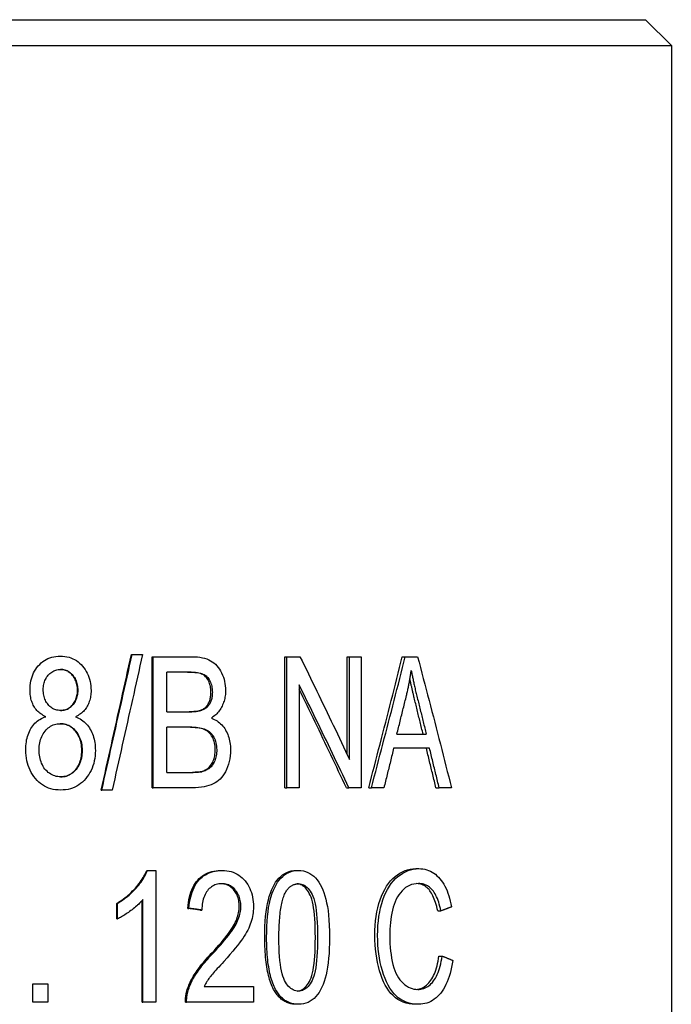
# Model space of a CAD drawing. Header units: millimetres. Extents: x 81 to 3803, y 32 to 438.
# Tile 15 of 16: x 461 to 474, y 310 to 329. Entities that reach past the tile are written whole.
import ezdxf

# ---------------------------------------------------------------- set-up
doc = ezdxf.new("R2010")
doc.units = ezdxf.units.MM
doc.layers.add('DETAIL', color=2, linetype='Continuous')

msp = doc.modelspace()

# ---------------------------------------------------------------- linework, layer by layer
at = {"layer": 'DETAIL'}
for p, q in [((449.886, 328.822), (473.386, 328.822)), ((473.386, 328.822), (473.886, 328.322)), ((449.386, 328.322), (473.886, 328.322)), ((473.886, 328.322), (473.886, 297.922)), ((463.419, 316.527), (463.433, 316.527)), ((463.433, 316.527), (463.634, 316.527)), ((463.82, 316.484), (463.838, 316.484)), ((463.82, 313.944), (463.82, 316.484)), ((463.838, 316.484), (464.59, 316.484)), ((463.838, 313.944), (463.838, 316.484)), ((466.394, 316.484), (466.433, 316.484)), ((466.394, 313.944), (466.394, 316.484)), ((466.433, 316.484), (466.687, 316.484)), ((466.433, 313.944), (466.433, 316.484)), ((467.601, 316.484), (467.65, 316.484)), ((467.601, 314.593), (467.601, 316.484)), ((467.65, 316.484), (467.875, 316.484)), ((467.65, 314.49), (467.65, 316.484)), ((467.875, 316.484), (467.875, 313.944)), ((468.671, 316.484), (468.729, 316.484)), ((468.729, 316.484), (468.966, 316.484)), ((464.104, 315.417), (464.104, 316.184)), ((464.504, 316.184), (464.104, 316.184)), ((466.671, 315.938), (466.671, 313.944)), ((464.104, 315.417), (464.536, 315.417)), ((464.104, 314.244), (464.104, 315.117)), ((464.567, 315.117), (464.104, 315.117)), ((468.567, 314.986), (469.134, 314.986)), ((469.198, 314.713), (468.502, 314.713)), ((464.104, 314.244), (464.603, 314.244)), ((464.757, 314.256), (464.782, 314.256)), ((463.82, 313.944), (463.838, 313.944)), ((464.601, 313.944), (463.838, 313.944)), ((466.394, 313.944), (466.433, 313.944)), ((466.671, 313.944), (466.433, 313.944)), ((467.586, 313.944), (467.634, 313.944)), ((467.875, 313.944), (467.634, 313.944)), ((468.019, 313.944), (468.071, 313.944)), ((468.314, 313.944), (468.071, 313.944)), ((469.323, 313.944), (469.385, 313.944)), ((469.623, 313.944), (469.385, 313.944)), ((462.834, 313.901), (462.844, 313.901)), ((463.046, 313.901), (462.844, 313.901)), ((463.715, 312.344), (463.732, 312.344)), ((463.732, 312.344), (463.891, 312.344)), ((463.891, 312.344), (463.891, 309.794)), ((465.148, 312.344), (465.177, 312.344)), ((466.616, 312.344), (466.657, 312.344)), ((468.93, 312.379), (468.99, 312.379)), ((463.135, 311.707), (463.147, 311.707)), ((463.135, 311.405), (463.135, 311.707)), ((463.147, 311.405), (463.147, 311.707)), ((463.627, 309.794), (463.627, 311.761)), ((463.643, 309.794), (463.643, 311.78)), ((464.511, 311.61), (464.535, 311.61)), ((464.759, 311.577), (464.784, 311.577)), ((469.356, 311.56), (469.419, 311.56)), ((463.135, 311.405), (463.147, 311.405)), ((469.38, 310.687), (469.443, 310.687)), ((461.509, 310.148), (461.796, 310.148)), ((461.509, 309.794), (461.509, 310.148)), ((461.796, 310.148), (461.796, 309.794)), ((464.828, 310.094), (465.787, 310.094)), ((465.787, 310.094), (465.787, 309.794)), ((461.796, 309.794), (461.509, 309.794)), ((463.627, 309.794), (463.643, 309.794)), ((463.891, 309.794), (463.643, 309.794)), ((464.466, 309.794), (464.489, 309.794)), ((465.787, 309.794), (464.489, 309.794))]:
    msp.add_line(p, q, dxfattribs=at)
at = {"layer": 'DETAIL', "flags": 128}
for points in [[(461.453, 315.839), (461.454, 315.885), (461.457, 315.929), (461.463, 315.972), (461.471, 316.014), (461.481, 316.055), (461.493, 316.094), (461.507, 316.132), (461.524, 316.169), (461.543, 316.205), (461.564, 316.24), (461.588, 316.273), (461.614, 316.305), (461.641, 316.335), (461.67, 316.363), (461.701, 316.388), (461.733, 316.41), (461.766, 316.43), (461.801, 316.447), (461.838, 316.461), (461.876, 316.473), (461.915, 316.482), (461.956, 316.488), (461.998, 316.492), (462.042, 316.494)], [(462.042, 316.494), (462.086, 316.492), (462.128, 316.488), (462.169, 316.482), (462.209, 316.472), (462.247, 316.46), (462.283, 316.446), (462.318, 316.428), (462.352, 316.408), (462.385, 316.385), (462.415, 316.36), (462.445, 316.332), (462.473, 316.301), (462.499, 316.268), (462.523, 316.235), (462.544, 316.2), (462.564, 316.163), (462.581, 316.126), (462.595, 316.087), (462.608, 316.048), (462.618, 316.007), (462.626, 315.965), (462.632, 315.922), (462.635, 315.877), (462.636, 315.832)], [(462.834, 313.901), (462.859, 314.011), (462.883, 314.12), (462.908, 314.23), (462.932, 314.339), (462.956, 314.448), (462.981, 314.558), (463.005, 314.667), (463.03, 314.777), (463.054, 314.886), (463.078, 314.995), (463.103, 315.105), (463.127, 315.214), (463.151, 315.323), (463.176, 315.433), (463.2, 315.542), (463.224, 315.652), (463.249, 315.761), (463.273, 315.87), (463.297, 315.98), (463.322, 316.089), (463.346, 316.198), (463.37, 316.308), (463.394, 316.417), (463.419, 316.527)], [(462.844, 313.901), (462.869, 314.011), (462.893, 314.12), (462.918, 314.23), (462.943, 314.339), (462.967, 314.448), (462.992, 314.558), (463.016, 314.667), (463.041, 314.777), (463.066, 314.886), (463.09, 314.995), (463.115, 315.105), (463.139, 315.214), (463.164, 315.323), (463.188, 315.433), (463.213, 315.542), (463.237, 315.652), (463.262, 315.761), (463.286, 315.87), (463.311, 315.98), (463.335, 316.089), (463.36, 316.198), (463.384, 316.308), (463.409, 316.417), (463.433, 316.527)], [(463.634, 316.527), (463.609, 316.417), (463.585, 316.308), (463.561, 316.198), (463.536, 316.089), (463.512, 315.98), (463.487, 315.87), (463.463, 315.761), (463.438, 315.652), (463.414, 315.542), (463.389, 315.433), (463.365, 315.323), (463.34, 315.214), (463.316, 315.105), (463.291, 314.995), (463.267, 314.886), (463.242, 314.777), (463.218, 314.667), (463.193, 314.558), (463.169, 314.448), (463.144, 314.339), (463.12, 314.23), (463.095, 314.12), (463.071, 314.011), (463.046, 313.901)], [(464.59, 316.484), (464.645, 316.483), (464.698, 316.479), (464.747, 316.473), (464.794, 316.465), (464.838, 316.454), (464.88, 316.44), (464.918, 316.425), (464.954, 316.407), (464.987, 316.386), (465.019, 316.363), (465.048, 316.337), (465.076, 316.309), (465.102, 316.278), (465.126, 316.244), (465.148, 316.208), (465.168, 316.169), (465.186, 316.129), (465.201, 316.089), (465.214, 316.047), (465.225, 316.006), (465.233, 315.963), (465.239, 315.921), (465.243, 315.877), (465.244, 315.834)], [(466.687, 316.484), (466.728, 316.401), (466.769, 316.318), (466.81, 316.235), (466.85, 316.152), (466.891, 316.069), (466.932, 315.986), (466.972, 315.902), (467.012, 315.819), (467.053, 315.736), (467.093, 315.653), (467.133, 315.57), (467.174, 315.487), (467.214, 315.404), (467.254, 315.321), (467.294, 315.238), (467.333, 315.155), (467.373, 315.072), (467.413, 314.989), (467.453, 314.905), (467.492, 314.822), (467.532, 314.739), (467.571, 314.656), (467.61, 314.573), (467.65, 314.49)], [(468.019, 313.944), (468.047, 314.05), (468.074, 314.156), (468.102, 314.262), (468.13, 314.367), (468.157, 314.473), (468.185, 314.579), (468.212, 314.685), (468.239, 314.791), (468.267, 314.897), (468.294, 315.002), (468.321, 315.108), (468.349, 315.214), (468.376, 315.32), (468.403, 315.426), (468.43, 315.532), (468.457, 315.637), (468.484, 315.743), (468.511, 315.849), (468.538, 315.955), (468.565, 316.061), (468.591, 316.167), (468.618, 316.272), (468.645, 316.378), (468.671, 316.484)], [(468.071, 313.944), (468.099, 314.05), (468.127, 314.156), (468.155, 314.262), (468.183, 314.367), (468.21, 314.473), (468.238, 314.579), (468.266, 314.685), (468.293, 314.791), (468.321, 314.897), (468.348, 315.002), (468.376, 315.108), (468.403, 315.214), (468.431, 315.32), (468.458, 315.426), (468.485, 315.532), (468.513, 315.637), (468.54, 315.743), (468.567, 315.849), (468.594, 315.955), (468.621, 316.061), (468.648, 316.167), (468.675, 316.272), (468.702, 316.378), (468.729, 316.484)], [(468.966, 316.484), (468.995, 316.378), (469.023, 316.272), (469.05, 316.167), (469.078, 316.061), (469.106, 315.955), (469.134, 315.849), (469.162, 315.743), (469.189, 315.637), (469.217, 315.532), (469.244, 315.426), (469.272, 315.32), (469.299, 315.214), (469.326, 315.108), (469.354, 315.002), (469.381, 314.897), (469.408, 314.791), (469.435, 314.685), (469.462, 314.579), (469.489, 314.473), (469.516, 314.367), (469.543, 314.262), (469.57, 314.156), (469.596, 314.05), (469.623, 313.944)], [(461.71, 315.851), (461.711, 315.877), (461.713, 315.903), (461.716, 315.928), (461.721, 315.952), (461.727, 315.976), (461.734, 315.999), (461.742, 316.021), (461.752, 316.043), (461.764, 316.064), (461.776, 316.085), (461.79, 316.105), (461.805, 316.124), (461.821, 316.142), (461.838, 316.159), (461.855, 316.174), (461.874, 316.187), (461.893, 316.199), (461.913, 316.21), (461.933, 316.218), (461.954, 316.225), (461.976, 316.231), (461.999, 316.235), (462.022, 316.237), (462.046, 316.238)], [(462.373, 315.834), (462.373, 315.862), (462.371, 315.889), (462.367, 315.915), (462.363, 315.941), (462.357, 315.966), (462.35, 315.99), (462.341, 316.014), (462.331, 316.037), (462.32, 316.059), (462.308, 316.08), (462.294, 316.101), (462.279, 316.12), (462.263, 316.139), (462.246, 316.156), (462.229, 316.172), (462.211, 316.186), (462.192, 316.198), (462.173, 316.208), (462.153, 316.217), (462.133, 316.225), (462.112, 316.231), (462.09, 316.235), (462.067, 316.237), (462.044, 316.238)], [(462.046, 316.238), (462.069, 316.237), (462.092, 316.235), (462.114, 316.231), (462.136, 316.225), (462.156, 316.218), (462.177, 316.209), (462.196, 316.198), (462.215, 316.186), (462.233, 316.172), (462.251, 316.157), (462.268, 316.14), (462.284, 316.121), (462.299, 316.101), (462.313, 316.081), (462.326, 316.059), (462.337, 316.037), (462.347, 316.014), (462.355, 315.991), (462.363, 315.966), (462.369, 315.941), (462.373, 315.915), (462.377, 315.889), (462.379, 315.862), (462.379, 315.834)], [(468.751, 315.733), (468.756, 315.753), (468.761, 315.773), (468.766, 315.793), (468.77, 315.813), (468.775, 315.833), (468.779, 315.853), (468.783, 315.873), (468.788, 315.893), (468.792, 315.913), (468.796, 315.934), (468.8, 315.954), (468.804, 315.974), (468.808, 315.994), (468.811, 316.014), (468.815, 316.034), (468.818, 316.055), (468.822, 316.075), (468.825, 316.095), (468.828, 316.115), (468.832, 316.136), (468.835, 316.156), (468.838, 316.176), (468.841, 316.197), (468.843, 316.217)], [(468.843, 316.217), (468.847, 316.2), (468.85, 316.182), (468.854, 316.164), (468.857, 316.145), (468.861, 316.126), (468.865, 316.107), (468.869, 316.087), (468.873, 316.067), (468.878, 316.047), (468.882, 316.026), (468.887, 316.004), (468.892, 315.983), (468.897, 315.96), (468.902, 315.938), (468.907, 315.915), (468.912, 315.892), (468.918, 315.868), (468.923, 315.844), (468.929, 315.819), (468.935, 315.794), (468.941, 315.769), (468.947, 315.743), (468.954, 315.717), (468.96, 315.69)], [(464.961, 315.795), (464.96, 315.826), (464.958, 315.856), (464.954, 315.885), (464.949, 315.913), (464.942, 315.94), (464.934, 315.967), (464.925, 315.992), (464.914, 316.017), (464.902, 316.04), (464.888, 316.061), (464.873, 316.08), (464.857, 316.097), (464.84, 316.113), (464.821, 316.127), (464.801, 316.138), (464.78, 316.148), (464.757, 316.157), (464.729, 316.164), (464.698, 316.17), (464.662, 316.175), (464.623, 316.179), (464.579, 316.182), (464.532, 316.183), (464.481, 316.184)], [(464.504, 316.184), (464.556, 316.183), (464.603, 316.182), (464.647, 316.179), (464.687, 316.175), (464.723, 316.17), (464.754, 316.164), (464.782, 316.157), (464.806, 316.148), (464.827, 316.138), (464.847, 316.127), (464.866, 316.113), (464.884, 316.097), (464.9, 316.08), (464.915, 316.061), (464.928, 316.04), (464.941, 316.017), (464.952, 315.992), (464.961, 315.967), (464.969, 315.94), (464.976, 315.913), (464.981, 315.885), (464.985, 315.856), (464.987, 315.826), (464.988, 315.795)], [(468.901, 315.69), (468.897, 315.707), (468.893, 315.724), (468.889, 315.741), (468.885, 315.757), (468.881, 315.773), (468.877, 315.79), (468.873, 315.805), (468.87, 315.821), (468.866, 315.837), (468.862, 315.852), (468.859, 315.868), (468.855, 315.883), (468.852, 315.898), (468.849, 315.913), (468.845, 315.927), (468.842, 315.942), (468.839, 315.956), (468.836, 315.97), (468.833, 315.984), (468.83, 315.998), (468.827, 316.012), (468.824, 316.025), (468.821, 316.039), (468.818, 316.052)], [(461.761, 315.322), (461.735, 315.335), (461.711, 315.348), (461.687, 315.362), (461.665, 315.377), (461.644, 315.393), (461.624, 315.409), (461.605, 315.426), (461.587, 315.445), (461.571, 315.464), (461.555, 315.484), (461.541, 315.504), (461.528, 315.526), (461.516, 315.548), (461.505, 315.571), (461.495, 315.595), (461.486, 315.619), (461.478, 315.644), (461.471, 315.67), (461.466, 315.696), (461.461, 315.724), (461.457, 315.752), (461.455, 315.78), (461.453, 315.809), (461.453, 315.839)], [(462.048, 315.442), (462.023, 315.443), (461.999, 315.446), (461.976, 315.45), (461.954, 315.455), (461.933, 315.462), (461.912, 315.471), (461.892, 315.481), (461.873, 315.493), (461.854, 315.507), (461.837, 315.522), (461.82, 315.538), (461.804, 315.557), (461.789, 315.576), (461.775, 315.597), (461.763, 315.618), (461.752, 315.64), (461.742, 315.663), (461.734, 315.687), (461.727, 315.712), (461.721, 315.738), (461.716, 315.765), (461.713, 315.793), (461.711, 315.821), (461.71, 315.851)], [(462.046, 315.442), (462.07, 315.443), (462.093, 315.446), (462.115, 315.45), (462.137, 315.455), (462.157, 315.463), (462.177, 315.471), (462.197, 315.482), (462.215, 315.493), (462.233, 315.507), (462.25, 315.522), (462.266, 315.538), (462.282, 315.556), (462.297, 315.576), (462.31, 315.596), (462.322, 315.616), (462.333, 315.637), (462.342, 315.659), (462.35, 315.682), (462.357, 315.706), (462.363, 315.73), (462.368, 315.755), (462.371, 315.78), (462.373, 315.807), (462.373, 315.834)], [(462.379, 315.834), (462.379, 315.806), (462.377, 315.78), (462.374, 315.754), (462.369, 315.73), (462.363, 315.705), (462.356, 315.682), (462.348, 315.659), (462.338, 315.637), (462.327, 315.616), (462.315, 315.595), (462.302, 315.575), (462.287, 315.556), (462.271, 315.538), (462.254, 315.521), (462.237, 315.506), (462.219, 315.493), (462.2, 315.481), (462.181, 315.471), (462.16, 315.462), (462.139, 315.455), (462.118, 315.45), (462.095, 315.446), (462.072, 315.443), (462.048, 315.442)], [(462.636, 315.832), (462.636, 315.803), (462.634, 315.774), (462.632, 315.746), (462.628, 315.719), (462.623, 315.693), (462.618, 315.667), (462.611, 315.642), (462.603, 315.617), (462.595, 315.593), (462.585, 315.57), (462.574, 315.547), (462.562, 315.525), (462.549, 315.503), (462.536, 315.483), (462.52, 315.463), (462.504, 315.444), (462.487, 315.426), (462.469, 315.409), (462.45, 315.392), (462.429, 315.377), (462.408, 315.362), (462.385, 315.348), (462.361, 315.335), (462.336, 315.322)], [(465.244, 315.834), (465.244, 315.807), (465.242, 315.78), (465.24, 315.753), (465.237, 315.727), (465.232, 315.701), (465.227, 315.676), (465.221, 315.65), (465.214, 315.625), (465.206, 315.601), (465.197, 315.576), (465.187, 315.552), (465.176, 315.528), (465.164, 315.504), (465.151, 315.481), (465.138, 315.459), (465.123, 315.438), (465.107, 315.418), (465.09, 315.398), (465.072, 315.379), (465.054, 315.361), (465.034, 315.343), (465.013, 315.327), (464.992, 315.311), (464.969, 315.295)], [(467.634, 313.944), (467.595, 314.027), (467.556, 314.11), (467.516, 314.193), (467.477, 314.276), (467.437, 314.359), (467.397, 314.443), (467.358, 314.526), (467.318, 314.609), (467.278, 314.692), (467.238, 314.775), (467.198, 314.858), (467.158, 314.941), (467.118, 315.024), (467.077, 315.107), (467.037, 315.19), (466.997, 315.273), (466.956, 315.357), (466.916, 315.44), (466.875, 315.523), (466.834, 315.606), (466.794, 315.689), (466.753, 315.772), (466.712, 315.855), (466.671, 315.938)], [(467.586, 313.944), (467.548, 314.024), (467.511, 314.103), (467.473, 314.183), (467.436, 314.262), (467.398, 314.342), (467.361, 314.422), (467.323, 314.501), (467.285, 314.581), (467.247, 314.661), (467.209, 314.74), (467.171, 314.82), (467.133, 314.899), (467.095, 314.979), (467.057, 315.059), (467.018, 315.138), (466.98, 315.218), (466.942, 315.297), (466.903, 315.377), (466.865, 315.457), (466.826, 315.536), (466.787, 315.616), (466.749, 315.695), (466.71, 315.775), (466.671, 315.855)], [(464.761, 315.446), (464.777, 315.453), (464.792, 315.461), (464.807, 315.469), (464.821, 315.478), (464.835, 315.487), (464.848, 315.497), (464.86, 315.508), (464.871, 315.52), (464.882, 315.532), (464.892, 315.545), (464.901, 315.559), (464.91, 315.573), (464.918, 315.588), (464.926, 315.604), (464.932, 315.62), (464.938, 315.637), (464.943, 315.654), (464.948, 315.673), (464.952, 315.691), (464.955, 315.711), (464.957, 315.731), (464.959, 315.752), (464.96, 315.773), (464.961, 315.795)], [(464.988, 315.795), (464.987, 315.773), (464.986, 315.752), (464.985, 315.731), (464.982, 315.711), (464.979, 315.691), (464.975, 315.673), (464.97, 315.654), (464.965, 315.637), (464.959, 315.62), (464.952, 315.604), (464.945, 315.588), (464.937, 315.573), (464.928, 315.559), (464.919, 315.545), (464.908, 315.532), (464.898, 315.52), (464.886, 315.508), (464.874, 315.497), (464.861, 315.487), (464.847, 315.478), (464.833, 315.469), (464.818, 315.461), (464.803, 315.453), (464.786, 315.446)], [(468.567, 314.986), (468.574, 315.017), (468.582, 315.048), (468.59, 315.079), (468.598, 315.11), (468.605, 315.141), (468.613, 315.172), (468.621, 315.204), (468.628, 315.235), (468.636, 315.266), (468.644, 315.297), (468.651, 315.328), (468.659, 315.359), (468.667, 315.39), (468.675, 315.422), (468.682, 315.453), (468.69, 315.484), (468.698, 315.515), (468.705, 315.546), (468.713, 315.577), (468.721, 315.608), (468.728, 315.639), (468.736, 315.671), (468.744, 315.702), (468.751, 315.733)], [(469.073, 314.986), (469.066, 315.015), (469.059, 315.044), (469.051, 315.074), (469.044, 315.103), (469.037, 315.132), (469.03, 315.162), (469.023, 315.191), (469.016, 315.221), (469.009, 315.25), (469.001, 315.279), (468.994, 315.309), (468.987, 315.338), (468.98, 315.367), (468.973, 315.397), (468.966, 315.426), (468.958, 315.455), (468.951, 315.485), (468.944, 315.514), (468.937, 315.543), (468.93, 315.573), (468.923, 315.602), (468.915, 315.632), (468.908, 315.661), (468.901, 315.69)], [(468.96, 315.69), (468.967, 315.661), (468.975, 315.632), (468.982, 315.602), (468.989, 315.573), (468.997, 315.543), (469.004, 315.514), (469.011, 315.485), (469.018, 315.455), (469.025, 315.426), (469.033, 315.397), (469.04, 315.367), (469.047, 315.338), (469.054, 315.309), (469.062, 315.279), (469.069, 315.25), (469.076, 315.221), (469.083, 315.191), (469.09, 315.162), (469.098, 315.132), (469.105, 315.103), (469.112, 315.074), (469.119, 315.044), (469.126, 315.015), (469.134, 314.986)], [(464.513, 315.417), (464.527, 315.417), (464.541, 315.418), (464.555, 315.418), (464.568, 315.418), (464.581, 315.419), (464.593, 315.419), (464.606, 315.42), (464.617, 315.421), (464.629, 315.421), (464.64, 315.422), (464.651, 315.423), (464.661, 315.425), (464.672, 315.426), (464.681, 315.427), (464.691, 315.429), (464.7, 315.43), (464.709, 315.432), (464.717, 315.434), (464.725, 315.436), (464.733, 315.437), (464.74, 315.44), (464.748, 315.442), (464.754, 315.444), (464.761, 315.446)], [(464.786, 315.446), (464.78, 315.444), (464.773, 315.442), (464.766, 315.44), (464.758, 315.437), (464.75, 315.436), (464.742, 315.434), (464.734, 315.432), (464.725, 315.43), (464.716, 315.429), (464.706, 315.427), (464.696, 315.426), (464.686, 315.425), (464.676, 315.423), (464.665, 315.422), (464.653, 315.421), (464.642, 315.421), (464.63, 315.42), (464.617, 315.419), (464.605, 315.419), (464.592, 315.418), (464.579, 315.418), (464.565, 315.418), (464.551, 315.417), (464.536, 315.417)], [(461.371, 314.68), (461.371, 314.72), (461.374, 314.76), (461.377, 314.799), (461.382, 314.836), (461.388, 314.872), (461.396, 314.907), (461.405, 314.941), (461.416, 314.974), (461.428, 315.006), (461.441, 315.037), (461.456, 315.067), (461.472, 315.095), (461.49, 315.122), (461.508, 315.148), (461.528, 315.172), (461.549, 315.195), (461.572, 315.216), (461.595, 315.236), (461.62, 315.254), (461.646, 315.271), (461.673, 315.286), (461.701, 315.299), (461.73, 315.312), (461.761, 315.322)], [(462.336, 315.322), (462.367, 315.309), (462.396, 315.295), (462.424, 315.279), (462.451, 315.262), (462.477, 315.243), (462.501, 315.223), (462.524, 315.202), (462.546, 315.18), (462.567, 315.156), (462.586, 315.131), (462.605, 315.104), (462.622, 315.077), (462.637, 315.048), (462.652, 315.018), (462.665, 314.987), (462.676, 314.956), (462.686, 314.923), (462.695, 314.89), (462.703, 314.855), (462.709, 314.82), (462.714, 314.784), (462.717, 314.747), (462.719, 314.709), (462.72, 314.67)], [(464.969, 315.295), (464.998, 315.283), (465.026, 315.27), (465.053, 315.256), (465.079, 315.24), (465.103, 315.222), (465.127, 315.204), (465.149, 315.184), (465.17, 315.163), (465.19, 315.14), (465.209, 315.117), (465.227, 315.091), (465.243, 315.065), (465.259, 315.037), (465.273, 315.009), (465.285, 314.98), (465.297, 314.95), (465.307, 314.919), (465.315, 314.887), (465.323, 314.855), (465.329, 314.821), (465.333, 314.787), (465.337, 314.752), (465.339, 314.716), (465.339, 314.68)], [(461.628, 314.678), (461.629, 314.714), (461.632, 314.749), (461.636, 314.783), (461.641, 314.815), (461.648, 314.847), (461.657, 314.878), (461.668, 314.908), (461.68, 314.937), (461.694, 314.965), (461.709, 314.991), (461.726, 315.017), (461.744, 315.042), (461.764, 315.065), (461.785, 315.086), (461.806, 315.105), (461.829, 315.122), (461.852, 315.138), (461.876, 315.151), (461.901, 315.162), (461.927, 315.171), (461.954, 315.178), (461.982, 315.183), (462.011, 315.186), (462.04, 315.187)], [(462.456, 314.666), (462.456, 314.703), (462.453, 314.739), (462.449, 314.774), (462.443, 314.808), (462.436, 314.841), (462.427, 314.872), (462.416, 314.903), (462.403, 314.932), (462.389, 314.961), (462.374, 314.988), (462.356, 315.014), (462.337, 315.039), (462.317, 315.063), (462.296, 315.084), (462.274, 315.104), (462.251, 315.121), (462.227, 315.136), (462.203, 315.15), (462.177, 315.161), (462.151, 315.17), (462.124, 315.177), (462.097, 315.183), (462.068, 315.186), (462.038, 315.187)], [(462.04, 315.187), (462.07, 315.186), (462.099, 315.183), (462.127, 315.178), (462.154, 315.171), (462.181, 315.161), (462.206, 315.15), (462.231, 315.137), (462.255, 315.122), (462.278, 315.104), (462.3, 315.085), (462.322, 315.063), (462.342, 315.04), (462.362, 315.015), (462.379, 314.989), (462.395, 314.961), (462.409, 314.933), (462.422, 314.903), (462.433, 314.873), (462.442, 314.841), (462.45, 314.808), (462.456, 314.774), (462.46, 314.739), (462.462, 314.703), (462.463, 314.666)], [(465.044, 314.682), (465.043, 314.716), (465.041, 314.75), (465.036, 314.782), (465.03, 314.814), (465.022, 314.844), (465.012, 314.873), (465.001, 314.901), (464.988, 314.928), (464.973, 314.953), (464.956, 314.976), (464.939, 314.997), (464.92, 315.017), (464.9, 315.034), (464.878, 315.049), (464.855, 315.063), (464.831, 315.075), (464.804, 315.085), (464.775, 315.093), (464.744, 315.101), (464.709, 315.107), (464.672, 315.111), (464.632, 315.115), (464.589, 315.117), (464.543, 315.117)], [(464.567, 315.117), (464.613, 315.117), (464.656, 315.115), (464.696, 315.111), (464.734, 315.107), (464.769, 315.101), (464.801, 315.093), (464.83, 315.085), (464.857, 315.075), (464.881, 315.063), (464.905, 315.049), (464.926, 315.034), (464.947, 315.017), (464.966, 314.997), (464.984, 314.976), (465, 314.953), (465.015, 314.928), (465.028, 314.901), (465.04, 314.873), (465.05, 314.844), (465.058, 314.814), (465.064, 314.782), (465.069, 314.75), (465.071, 314.716), (465.072, 314.682)], [(462.046, 313.901), (461.996, 313.903), (461.948, 313.908), (461.902, 313.915), (461.857, 313.926), (461.814, 313.94), (461.772, 313.957), (461.733, 313.977), (461.694, 314), (461.658, 314.027), (461.622, 314.056), (461.589, 314.089), (461.557, 314.124), (461.527, 314.162), (461.5, 314.201), (461.476, 314.242), (461.454, 314.285), (461.434, 314.329), (461.417, 314.374), (461.403, 314.421), (461.391, 314.47), (461.382, 314.52), (461.376, 314.572), (461.372, 314.625), (461.371, 314.68)], [(462.048, 314.157), (462.019, 314.158), (461.991, 314.161), (461.963, 314.167), (461.936, 314.174), (461.909, 314.184), (461.883, 314.196), (461.857, 314.21), (461.831, 314.226), (461.807, 314.244), (461.784, 314.264), (461.762, 314.285), (461.742, 314.309), (461.724, 314.334), (461.708, 314.36), (461.693, 314.389), (461.679, 314.419), (461.667, 314.451), (461.657, 314.482), (461.648, 314.514), (461.641, 314.546), (461.635, 314.579), (461.631, 314.612), (461.629, 314.645), (461.628, 314.678)], [(462.72, 314.67), (462.719, 314.617), (462.715, 314.565), (462.708, 314.514), (462.699, 314.465), (462.688, 314.417), (462.673, 314.371), (462.657, 314.326), (462.637, 314.282), (462.615, 314.24), (462.591, 314.2), (462.564, 314.161), (462.534, 314.123), (462.502, 314.088), (462.469, 314.055), (462.434, 314.026), (462.397, 314), (462.359, 313.977), (462.319, 313.957), (462.278, 313.94), (462.235, 313.926), (462.19, 313.915), (462.143, 313.908), (462.095, 313.903), (462.046, 313.901)], [(465.339, 314.68), (465.338, 314.621), (465.333, 314.564), (465.325, 314.508), (465.314, 314.453), (465.299, 314.4), (465.282, 314.349), (465.261, 314.3), (465.24, 314.254), (465.217, 314.213), (465.192, 314.176), (465.166, 314.142), (465.138, 314.112), (465.108, 314.086), (465.075, 314.062), (465.041, 314.039), (465.004, 314.02), (464.964, 314.002), (464.922, 313.987), (464.877, 313.974), (464.829, 313.963), (464.777, 313.955), (464.722, 313.949), (464.663, 313.945), (464.601, 313.944)], [(464.757, 314.256), (464.779, 314.261), (464.8, 314.268), (464.82, 314.276), (464.839, 314.284), (464.857, 314.293), (464.875, 314.303), (464.891, 314.314), (464.906, 314.325), (464.921, 314.338), (464.935, 314.352), (464.948, 314.368), (464.961, 314.385), (464.973, 314.403), (464.984, 314.423), (464.995, 314.444), (465.005, 314.467), (465.014, 314.49), (465.022, 314.515), (465.029, 314.541), (465.035, 314.567), (465.039, 314.594), (465.042, 314.622), (465.044, 314.652), (465.044, 314.682)], [(465.072, 314.682), (465.072, 314.652), (465.07, 314.622), (465.067, 314.594), (465.062, 314.567), (465.057, 314.541), (465.05, 314.515), (465.042, 314.49), (465.033, 314.467), (465.023, 314.444), (465.012, 314.423), (465, 314.403), (464.988, 314.385), (464.975, 314.368), (464.962, 314.352), (464.948, 314.338), (464.933, 314.325), (464.918, 314.314), (464.901, 314.303), (464.884, 314.293), (464.865, 314.284), (464.846, 314.276), (464.826, 314.268), (464.805, 314.261), (464.782, 314.256)], [(468.502, 314.713), (468.494, 314.681), (468.486, 314.649), (468.478, 314.617), (468.471, 314.585), (468.463, 314.553), (468.455, 314.52), (468.447, 314.488), (468.44, 314.456), (468.432, 314.424), (468.424, 314.392), (468.416, 314.36), (468.408, 314.328), (468.4, 314.296), (468.393, 314.264), (468.385, 314.232), (468.377, 314.2), (468.369, 314.168), (468.361, 314.136), (468.353, 314.104), (468.346, 314.072), (468.338, 314.04), (468.33, 314.008), (468.322, 313.976), (468.314, 313.944)], [(469.323, 313.944), (469.315, 313.976), (469.307, 314.008), (469.3, 314.04), (469.292, 314.072), (469.284, 314.104), (469.276, 314.136), (469.269, 314.168), (469.261, 314.2), (469.253, 314.232), (469.246, 314.264), (469.238, 314.296), (469.23, 314.328), (469.223, 314.36), (469.215, 314.392), (469.207, 314.424), (469.199, 314.456), (469.192, 314.488), (469.184, 314.52), (469.176, 314.553), (469.168, 314.585), (469.161, 314.617), (469.153, 314.649), (469.145, 314.681), (469.137, 314.713)], [(469.385, 313.944), (469.378, 313.976), (469.37, 314.008), (469.362, 314.04), (469.354, 314.072), (469.347, 314.104), (469.339, 314.136), (469.331, 314.168), (469.323, 314.2), (469.316, 314.232), (469.308, 314.264), (469.3, 314.296), (469.292, 314.328), (469.284, 314.36), (469.277, 314.392), (469.269, 314.424), (469.261, 314.456), (469.253, 314.488), (469.245, 314.52), (469.238, 314.553), (469.23, 314.585), (469.222, 314.617), (469.214, 314.649), (469.206, 314.681), (469.198, 314.713)], [(462.046, 314.157), (462.076, 314.158), (462.104, 314.161), (462.132, 314.166), (462.159, 314.173), (462.185, 314.183), (462.21, 314.194), (462.234, 314.207), (462.257, 314.222), (462.279, 314.239), (462.301, 314.258), (462.321, 314.279), (462.341, 314.302), (462.359, 314.326), (462.376, 314.352), (462.391, 314.379), (462.405, 314.406), (462.417, 314.435), (462.428, 314.465), (462.436, 314.496), (462.444, 314.528), (462.449, 314.561), (462.453, 314.595), (462.456, 314.63), (462.456, 314.666)], [(462.463, 314.666), (462.462, 314.63), (462.46, 314.595), (462.456, 314.561), (462.45, 314.528), (462.443, 314.496), (462.434, 314.465), (462.423, 314.435), (462.411, 314.406), (462.397, 314.378), (462.382, 314.351), (462.365, 314.326), (462.346, 314.301), (462.326, 314.278), (462.305, 314.257), (462.284, 314.238), (462.261, 314.221), (462.238, 314.206), (462.213, 314.193), (462.188, 314.182), (462.162, 314.173), (462.135, 314.166), (462.107, 314.161), (462.078, 314.158), (462.048, 314.157)], [(464.579, 314.244), (464.589, 314.244), (464.599, 314.244), (464.609, 314.244), (464.619, 314.244), (464.628, 314.245), (464.637, 314.245), (464.646, 314.245), (464.655, 314.245), (464.663, 314.246), (464.671, 314.246), (464.679, 314.247), (464.686, 314.247), (464.694, 314.248), (464.701, 314.248), (464.707, 314.249), (464.714, 314.249), (464.72, 314.25), (464.726, 314.251), (464.732, 314.251), (464.737, 314.252), (464.743, 314.253), (464.748, 314.254), (464.752, 314.255), (464.757, 314.256)], [(464.782, 314.256), (464.778, 314.255), (464.773, 314.254), (464.768, 314.253), (464.763, 314.252), (464.757, 314.251), (464.751, 314.251), (464.745, 314.25), (464.739, 314.249), (464.732, 314.249), (464.726, 314.248), (464.718, 314.248), (464.711, 314.247), (464.704, 314.247), (464.696, 314.246), (464.688, 314.246), (464.679, 314.245), (464.671, 314.245), (464.662, 314.245), (464.652, 314.245), (464.643, 314.244), (464.633, 314.244), (464.623, 314.244), (464.613, 314.244), (464.603, 314.244)], [(463.135, 311.707), (463.169, 311.727), (463.202, 311.749), (463.235, 311.771), (463.267, 311.794), (463.298, 311.818), (463.329, 311.842), (463.359, 311.867), (463.388, 311.893), (463.416, 311.92), (463.443, 311.947), (463.47, 311.975), (463.496, 312.004), (463.521, 312.033), (463.545, 312.062), (463.568, 312.091), (463.589, 312.12), (463.609, 312.148), (463.628, 312.177), (463.645, 312.205), (463.662, 312.233), (463.677, 312.261), (463.691, 312.289), (463.703, 312.316), (463.715, 312.344)], [(463.147, 311.707), (463.181, 311.727), (463.215, 311.749), (463.248, 311.771), (463.28, 311.794), (463.312, 311.818), (463.343, 311.842), (463.373, 311.867), (463.402, 311.893), (463.43, 311.92), (463.458, 311.947), (463.485, 311.975), (463.511, 312.004), (463.537, 312.033), (463.561, 312.062), (463.583, 312.091), (463.605, 312.12), (463.625, 312.148), (463.644, 312.177), (463.662, 312.205), (463.678, 312.233), (463.694, 312.261), (463.708, 312.289), (463.72, 312.316), (463.732, 312.344)], [(464.511, 311.61), (464.516, 311.669), (464.524, 311.725), (464.533, 311.778), (464.544, 311.83), (464.557, 311.879), (464.572, 311.926), (464.589, 311.97), (464.608, 312.012), (464.629, 312.051), (464.652, 312.089), (464.677, 312.123), (464.704, 312.156), (464.732, 312.186), (464.762, 312.213), (464.794, 312.238), (464.827, 312.26), (464.862, 312.28), (464.898, 312.297), (464.936, 312.311), (464.975, 312.323), (465.016, 312.332), (465.059, 312.339), (465.103, 312.342), (465.148, 312.344)], [(464.535, 311.61), (464.54, 311.669), (464.547, 311.725), (464.557, 311.778), (464.568, 311.83), (464.581, 311.879), (464.596, 311.926), (464.614, 311.97), (464.633, 312.012), (464.654, 312.051), (464.677, 312.089), (464.702, 312.123), (464.729, 312.156), (464.757, 312.186), (464.788, 312.213), (464.819, 312.238), (464.853, 312.26), (464.888, 312.28), (464.924, 312.297), (464.963, 312.311), (465.002, 312.323), (465.044, 312.332), (465.087, 312.339), (465.131, 312.342), (465.177, 312.344)], [(465.177, 312.344), (465.223, 312.342), (465.268, 312.338), (465.311, 312.331), (465.353, 312.321), (465.392, 312.309), (465.43, 312.293), (465.467, 312.275), (465.501, 312.254), (465.534, 312.23), (465.566, 312.203), (465.595, 312.174), (465.623, 312.141), (465.649, 312.107), (465.673, 312.071), (465.694, 312.034), (465.713, 311.996), (465.73, 311.956), (465.745, 311.915), (465.757, 311.872), (465.767, 311.828), (465.775, 311.783), (465.781, 311.736), (465.784, 311.688), (465.785, 311.639)], [(466.004, 311.047), (466.005, 311.157), (466.008, 311.261), (466.014, 311.36), (466.021, 311.454), (466.031, 311.542), (466.043, 311.624), (466.057, 311.701), (466.074, 311.773), (466.092, 311.839), (466.113, 311.902), (466.135, 311.961), (466.16, 312.016), (466.186, 312.067), (466.215, 312.114), (466.246, 312.157), (466.279, 312.196), (466.313, 312.23), (466.35, 312.26), (466.39, 312.286), (466.431, 312.307), (466.474, 312.323), (466.519, 312.334), (466.567, 312.341), (466.616, 312.344)], [(466.04, 311.047), (466.041, 311.157), (466.044, 311.261), (466.05, 311.36), (466.057, 311.454), (466.067, 311.542), (466.079, 311.624), (466.093, 311.701), (466.11, 311.773), (466.128, 311.839), (466.149, 311.902), (466.172, 311.961), (466.197, 312.016), (466.223, 312.067), (466.252, 312.114), (466.283, 312.157), (466.317, 312.196), (466.352, 312.23), (466.389, 312.26), (466.428, 312.286), (466.47, 312.307), (466.513, 312.323), (466.559, 312.334), (466.607, 312.341), (466.657, 312.344)], [(466.657, 312.344), (466.706, 312.341), (466.752, 312.335), (466.797, 312.323), (466.84, 312.307), (466.881, 312.287), (466.919, 312.261), (466.956, 312.232), (466.99, 312.199), (467.022, 312.161), (467.052, 312.119), (467.079, 312.074), (467.105, 312.024), (467.128, 311.971), (467.149, 311.914), (467.169, 311.852), (467.187, 311.788), (467.203, 311.719), (467.218, 311.647), (467.23, 311.568), (467.241, 311.481), (467.249, 311.385), (467.254, 311.281), (467.258, 311.168), (467.259, 311.047)], [(468.139, 311.083), (468.141, 311.181), (468.146, 311.276), (468.154, 311.367), (468.165, 311.455), (468.179, 311.54), (468.197, 311.622), (468.217, 311.701), (468.241, 311.776), (468.268, 311.848), (468.298, 311.916), (468.33, 311.978), (468.365, 312.037), (468.402, 312.091), (468.442, 312.14), (468.485, 312.185), (468.53, 312.226), (468.577, 312.261), (468.624, 312.293), (468.673, 312.319), (468.723, 312.34), (468.773, 312.357), (468.825, 312.369), (468.877, 312.376), (468.93, 312.379)], [(468.192, 311.083), (468.194, 311.181), (468.199, 311.276), (468.207, 311.367), (468.218, 311.455), (468.233, 311.54), (468.25, 311.622), (468.271, 311.701), (468.295, 311.776), (468.322, 311.848), (468.352, 311.916), (468.384, 311.978), (468.419, 312.037), (468.457, 312.091), (468.498, 312.14), (468.54, 312.185), (468.586, 312.226), (468.633, 312.261), (468.681, 312.293), (468.731, 312.319), (468.781, 312.34), (468.832, 312.357), (468.884, 312.369), (468.936, 312.376), (468.99, 312.379)], [(468.99, 312.379), (469.031, 312.377), (469.07, 312.373), (469.108, 312.366), (469.145, 312.357), (469.181, 312.345), (469.216, 312.33), (469.25, 312.312), (469.282, 312.292), (469.313, 312.269), (469.343, 312.243), (469.372, 312.215), (469.4, 312.184), (469.426, 312.151), (469.451, 312.115), (469.475, 312.077), (469.497, 312.037), (469.518, 311.995), (469.537, 311.95), (469.555, 311.904), (469.572, 311.855), (469.587, 311.805), (469.601, 311.752), (469.613, 311.696), (469.624, 311.639)], [(465.171, 312.086), (465.143, 312.085), (465.115, 312.082), (465.089, 312.078), (465.063, 312.071), (465.038, 312.063), (465.014, 312.052), (464.992, 312.04), (464.97, 312.026), (464.949, 312.01), (464.929, 311.992), (464.91, 311.972), (464.892, 311.951), (464.875, 311.927), (464.859, 311.903), (464.846, 311.877), (464.833, 311.849), (464.822, 311.82), (464.812, 311.79), (464.804, 311.758), (464.797, 311.724), (464.792, 311.69), (464.788, 311.654), (464.785, 311.616), (464.784, 311.577)], [(465.51, 311.647), (465.509, 311.677), (465.507, 311.706), (465.504, 311.734), (465.499, 311.762), (465.493, 311.788), (465.486, 311.814), (465.477, 311.84), (465.467, 311.864), (465.456, 311.888), (465.443, 311.911), (465.429, 311.933), (465.413, 311.954), (465.397, 311.974), (465.379, 311.993), (465.361, 312.01), (465.341, 312.025), (465.321, 312.038), (465.3, 312.05), (465.279, 312.06), (465.256, 312.069), (465.232, 312.076), (465.208, 312.081), (465.183, 312.084), (465.157, 312.086)], [(465.542, 311.647), (465.541, 311.677), (465.539, 311.707), (465.535, 311.736), (465.53, 311.764), (465.524, 311.791), (465.516, 311.818), (465.507, 311.844), (465.496, 311.868), (465.484, 311.892), (465.471, 311.916), (465.456, 311.938), (465.44, 311.959), (465.422, 311.98), (465.404, 311.998), (465.385, 312.015), (465.365, 312.03), (465.344, 312.043), (465.322, 312.055), (465.299, 312.064), (465.275, 312.072), (465.251, 312.078), (465.225, 312.083), (465.199, 312.085), (465.171, 312.086)], [(466.399, 311.904), (466.407, 311.919), (466.415, 311.933), (466.424, 311.947), (466.433, 311.96), (466.442, 311.972), (466.451, 311.984), (466.461, 311.995), (466.47, 312.005), (466.48, 312.015), (466.49, 312.024), (466.501, 312.033), (466.511, 312.041), (466.522, 312.048), (466.533, 312.055), (466.544, 312.061), (466.556, 312.066), (466.567, 312.071), (466.579, 312.075), (466.591, 312.078), (466.604, 312.081), (466.616, 312.083), (466.629, 312.085), (466.642, 312.086), (466.655, 312.086)], [(466.985, 311.047), (466.984, 311.145), (466.982, 311.238), (466.978, 311.326), (466.974, 311.408), (466.967, 311.484), (466.96, 311.555), (466.951, 311.621), (466.941, 311.681), (466.929, 311.736), (466.916, 311.785), (466.901, 311.829), (466.886, 311.867), (466.868, 311.9), (466.851, 311.93), (466.832, 311.958), (466.813, 311.983), (466.793, 312.005), (466.772, 312.025), (466.751, 312.041), (466.729, 312.056), (466.706, 312.067), (466.683, 312.076), (466.659, 312.082), (466.634, 312.085)], [(466.655, 312.086), (466.681, 312.085), (466.707, 312.081), (466.732, 312.073), (466.756, 312.063), (466.779, 312.05), (466.802, 312.035), (466.824, 312.016), (466.845, 311.995), (466.865, 311.97), (466.885, 311.943), (466.904, 311.913), (466.922, 311.88), (466.939, 311.843), (466.954, 311.8), (466.968, 311.751), (466.981, 311.696), (466.992, 311.635), (467.002, 311.569), (467.01, 311.496), (467.016, 311.418), (467.022, 311.334), (467.025, 311.244), (467.028, 311.148), (467.028, 311.047)], [(468.985, 312.09), (468.939, 312.088), (468.894, 312.081), (468.851, 312.07), (468.81, 312.055), (468.771, 312.035), (468.734, 312.011), (468.698, 311.983), (468.665, 311.95), (468.633, 311.913), (468.604, 311.874), (468.578, 311.831), (468.554, 311.785), (468.532, 311.737), (468.512, 311.685), (468.495, 311.631), (468.481, 311.573), (468.468, 311.514), (468.457, 311.454), (468.448, 311.394), (468.44, 311.333), (468.435, 311.272), (468.43, 311.21), (468.428, 311.148), (468.427, 311.085)], [(469.356, 311.56), (469.347, 311.603), (469.337, 311.644), (469.326, 311.683), (469.315, 311.721), (469.304, 311.756), (469.291, 311.79), (469.278, 311.822), (469.265, 311.852), (469.251, 311.88), (469.236, 311.906), (469.22, 311.93), (469.204, 311.952), (469.188, 311.972), (469.17, 311.991), (469.152, 312.008), (469.133, 312.023), (469.113, 312.037), (469.093, 312.05), (469.072, 312.06), (469.05, 312.069), (469.027, 312.077), (469.003, 312.082), (468.979, 312.087), (468.954, 312.089)], [(469.419, 311.56), (469.409, 311.605), (469.399, 311.648), (469.388, 311.689), (469.376, 311.728), (469.363, 311.764), (469.35, 311.799), (469.336, 311.832), (469.322, 311.862), (469.307, 311.891), (469.291, 311.917), (469.274, 311.941), (469.257, 311.963), (469.239, 311.984), (469.22, 312.002), (469.2, 312.019), (469.18, 312.034), (469.158, 312.047), (469.136, 312.058), (469.113, 312.068), (469.089, 312.076), (469.065, 312.082), (469.039, 312.087), (469.013, 312.089), (468.985, 312.09)], [(466.279, 311.047), (466.28, 311.098), (466.28, 311.148), (466.281, 311.197), (466.283, 311.244), (466.285, 311.29), (466.287, 311.335), (466.29, 311.378), (466.293, 311.42), (466.296, 311.46), (466.3, 311.5), (466.305, 311.537), (466.309, 311.574), (466.314, 311.609), (466.32, 311.642), (466.326, 311.675), (466.332, 311.706), (466.339, 311.735), (466.347, 311.764), (466.354, 311.79), (466.362, 311.816), (466.371, 311.84), (466.38, 311.863), (466.389, 311.884), (466.399, 311.904)], [(463.643, 311.78), (463.628, 311.763), (463.612, 311.745), (463.595, 311.727), (463.578, 311.709), (463.56, 311.691), (463.54, 311.674), (463.521, 311.656), (463.5, 311.638), (463.478, 311.62), (463.456, 311.602), (463.433, 311.584), (463.409, 311.566), (463.385, 311.549), (463.361, 311.532), (463.338, 311.516), (463.315, 311.501), (463.293, 311.486), (463.271, 311.472), (463.249, 311.459), (463.228, 311.447), (463.207, 311.435), (463.186, 311.424), (463.166, 311.414), (463.147, 311.405)], [(464.968, 310.733), (465.02, 310.789), (465.068, 310.843), (465.114, 310.894), (465.157, 310.944), (465.197, 310.992), (465.234, 311.038), (465.269, 311.082), (465.3, 311.124), (465.329, 311.164), (465.355, 311.201), (465.378, 311.237), (465.398, 311.271), (465.416, 311.304), (465.432, 311.336), (465.447, 311.369), (465.46, 311.401), (465.472, 311.432), (465.482, 311.464), (465.491, 311.495), (465.498, 311.526), (465.503, 311.557), (465.507, 311.587), (465.509, 311.617), (465.51, 311.647)], [(464.995, 310.733), (465.047, 310.789), (465.096, 310.843), (465.143, 310.894), (465.186, 310.944), (465.226, 310.992), (465.264, 311.038), (465.298, 311.082), (465.33, 311.124), (465.359, 311.164), (465.385, 311.201), (465.408, 311.237), (465.429, 311.271), (465.447, 311.304), (465.463, 311.336), (465.478, 311.369), (465.491, 311.401), (465.503, 311.432), (465.513, 311.464), (465.522, 311.495), (465.529, 311.526), (465.535, 311.557), (465.539, 311.587), (465.541, 311.617), (465.542, 311.647)], [(465.785, 311.639), (465.784, 311.601), (465.782, 311.563), (465.779, 311.525), (465.773, 311.488), (465.767, 311.45), (465.758, 311.413), (465.749, 311.376), (465.737, 311.339), (465.724, 311.302), (465.71, 311.264), (465.693, 311.226), (465.674, 311.188), (465.653, 311.149), (465.63, 311.11), (465.605, 311.07), (465.579, 311.029), (465.549, 310.987), (465.514, 310.94), (465.475, 310.89), (465.431, 310.836), (465.383, 310.778), (465.33, 310.717), (465.273, 310.651), (465.211, 310.582)], [(469.624, 311.639), (469.616, 311.636), (469.607, 311.632), (469.599, 311.629), (469.59, 311.626), (469.582, 311.622), (469.573, 311.619), (469.565, 311.616), (469.556, 311.613), (469.548, 311.609), (469.539, 311.606), (469.531, 311.603), (469.522, 311.599), (469.513, 311.596), (469.505, 311.593), (469.496, 311.589), (469.488, 311.586), (469.479, 311.583), (469.47, 311.58), (469.462, 311.576), (469.453, 311.573), (469.445, 311.57), (469.436, 311.566), (469.427, 311.563), (469.419, 311.56)], [(464.759, 311.577), (464.749, 311.578), (464.738, 311.58), (464.728, 311.581), (464.718, 311.583), (464.707, 311.584), (464.697, 311.585), (464.687, 311.587), (464.676, 311.588), (464.666, 311.589), (464.656, 311.591), (464.645, 311.592), (464.635, 311.594), (464.625, 311.595), (464.614, 311.596), (464.604, 311.598), (464.594, 311.599), (464.583, 311.6), (464.573, 311.602), (464.563, 311.603), (464.552, 311.605), (464.542, 311.606), (464.532, 311.607), (464.521, 311.609), (464.511, 311.61)], [(464.784, 311.577), (464.774, 311.578), (464.764, 311.58), (464.753, 311.581), (464.743, 311.583), (464.732, 311.584), (464.722, 311.585), (464.712, 311.587), (464.701, 311.588), (464.691, 311.589), (464.68, 311.591), (464.67, 311.592), (464.66, 311.594), (464.649, 311.595), (464.639, 311.596), (464.628, 311.598), (464.618, 311.599), (464.608, 311.6), (464.597, 311.602), (464.587, 311.603), (464.576, 311.605), (464.566, 311.606), (464.555, 311.607), (464.545, 311.609), (464.535, 311.61)], [(466.192, 310.013), (466.176, 310.04), (466.162, 310.069), (466.148, 310.099), (466.134, 310.13), (466.122, 310.163), (466.11, 310.197), (466.098, 310.233), (466.088, 310.27), (466.077, 310.308), (466.068, 310.348), (466.059, 310.389), (466.051, 310.431), (466.044, 310.475), (466.037, 310.52), (466.031, 310.566), (466.025, 310.614), (466.02, 310.664), (466.016, 310.714), (466.012, 310.766), (466.009, 310.819), (466.007, 310.874), (466.005, 310.93), (466.004, 310.988), (466.004, 311.047)], [(466.229, 310.013), (466.213, 310.04), (466.199, 310.069), (466.185, 310.099), (466.171, 310.13), (466.158, 310.163), (466.146, 310.197), (466.135, 310.233), (466.124, 310.27), (466.114, 310.308), (466.104, 310.348), (466.095, 310.389), (466.087, 310.431), (466.08, 310.475), (466.073, 310.52), (466.066, 310.566), (466.061, 310.614), (466.056, 310.664), (466.052, 310.714), (466.048, 310.766), (466.045, 310.819), (466.043, 310.874), (466.041, 310.93), (466.04, 310.988), (466.04, 311.047)], [(466.657, 310.007), (466.631, 310.008), (466.605, 310.013), (466.58, 310.02), (466.556, 310.03), (466.533, 310.043), (466.51, 310.059), (466.488, 310.077), (466.467, 310.099), (466.446, 310.123), (466.426, 310.15), (466.407, 310.18), (466.389, 310.213), (466.371, 310.25), (466.355, 310.294), (466.341, 310.343), (466.328, 310.397), (466.317, 310.458), (466.307, 310.525), (466.298, 310.597), (466.292, 310.675), (466.286, 310.759), (466.283, 310.849), (466.28, 310.945), (466.279, 311.047)], [(466.636, 310.008), (466.661, 310.011), (466.685, 310.018), (466.708, 310.027), (466.73, 310.038), (466.752, 310.052), (466.773, 310.069), (466.794, 310.089), (466.813, 310.111), (466.832, 310.136), (466.851, 310.164), (466.869, 310.195), (466.886, 310.228), (466.902, 310.266), (466.916, 310.31), (466.929, 310.359), (466.941, 310.414), (466.951, 310.474), (466.96, 310.539), (466.967, 310.61), (466.974, 310.687), (466.978, 310.769), (466.982, 310.856), (466.984, 310.949), (466.985, 311.047)], [(467.028, 311.047), (467.028, 310.945), (467.025, 310.85), (467.022, 310.76), (467.016, 310.676), (467.01, 310.598), (467.002, 310.526), (466.992, 310.459), (466.981, 310.399), (466.968, 310.344), (466.954, 310.295), (466.939, 310.252), (466.922, 310.214), (466.904, 310.181), (466.885, 310.151), (466.865, 310.124), (466.845, 310.099), (466.824, 310.077), (466.802, 310.059), (466.78, 310.043), (466.757, 310.03), (466.733, 310.02), (466.708, 310.013), (466.683, 310.008), (466.657, 310.007)], [(467.259, 311.047), (467.258, 310.938), (467.255, 310.834), (467.25, 310.735), (467.242, 310.642), (467.233, 310.555), (467.222, 310.473), (467.208, 310.396), (467.193, 310.325), (467.175, 310.258), (467.155, 310.195), (467.134, 310.136), (467.11, 310.081), (467.084, 310.03), (467.056, 309.983), (467.026, 309.94), (466.994, 309.901), (466.96, 309.866), (466.923, 309.835), (466.884, 309.81), (466.843, 309.789), (466.8, 309.772), (466.755, 309.761), (466.707, 309.754), (466.657, 309.751)], [(468.927, 309.751), (468.863, 309.754), (468.801, 309.762), (468.743, 309.775), (468.687, 309.793), (468.634, 309.817), (468.583, 309.846), (468.536, 309.88), (468.492, 309.919), (468.451, 309.963), (468.411, 310.012), (468.375, 310.065), (468.341, 310.124), (468.309, 310.186), (468.28, 310.254), (468.254, 310.326), (468.23, 310.403), (468.209, 310.483), (468.19, 310.564), (468.175, 310.647), (468.162, 310.731), (468.152, 310.817), (468.145, 310.904), (468.141, 310.993), (468.139, 311.083)], [(468.987, 309.751), (468.922, 309.754), (468.86, 309.762), (468.801, 309.775), (468.744, 309.793), (468.691, 309.817), (468.64, 309.846), (468.593, 309.88), (468.548, 309.919), (468.506, 309.963), (468.467, 310.012), (468.43, 310.065), (468.396, 310.124), (468.364, 310.186), (468.335, 310.254), (468.308, 310.326), (468.284, 310.403), (468.262, 310.483), (468.244, 310.564), (468.228, 310.647), (468.215, 310.731), (468.205, 310.817), (468.198, 310.904), (468.194, 310.993), (468.192, 311.083)], [(468.427, 311.085), (468.428, 311.006), (468.431, 310.929), (468.436, 310.854), (468.443, 310.782), (468.452, 310.713), (468.463, 310.646), (468.476, 310.582), (468.49, 310.52), (468.507, 310.461), (468.526, 310.407), (468.548, 310.356), (468.571, 310.309), (468.597, 310.266), (468.625, 310.226), (468.654, 310.191), (468.686, 310.159), (468.72, 310.131), (468.754, 310.107), (468.788, 310.086), (468.823, 310.07), (468.859, 310.057), (468.895, 310.047), (468.932, 310.042), (468.97, 310.04)], [(464.494, 310.011), (464.503, 310.04), (464.513, 310.068), (464.523, 310.097), (464.534, 310.125), (464.547, 310.153), (464.559, 310.181), (464.573, 310.21), (464.588, 310.238), (464.603, 310.266), (464.619, 310.293), (464.636, 310.321), (464.654, 310.349), (464.673, 310.377), (464.693, 310.405), (464.714, 310.435), (464.737, 310.465), (464.761, 310.496), (464.787, 310.528), (464.814, 310.56), (464.842, 310.593), (464.871, 310.627), (464.902, 310.662), (464.934, 310.697), (464.968, 310.733)], [(464.517, 310.011), (464.526, 310.04), (464.536, 310.068), (464.547, 310.097), (464.558, 310.125), (464.57, 310.153), (464.583, 310.181), (464.597, 310.21), (464.612, 310.238), (464.627, 310.266), (464.644, 310.293), (464.661, 310.321), (464.679, 310.349), (464.697, 310.377), (464.718, 310.405), (464.739, 310.435), (464.763, 310.465), (464.787, 310.496), (464.813, 310.528), (464.84, 310.56), (464.868, 310.593), (464.898, 310.627), (464.929, 310.662), (464.961, 310.697), (464.995, 310.733)], [(468.94, 310.041), (468.968, 310.044), (468.995, 310.05), (469.022, 310.057), (469.047, 310.066), (469.072, 310.078), (469.096, 310.091), (469.119, 310.107), (469.142, 310.125), (469.164, 310.145), (469.185, 310.166), (469.205, 310.19), (469.224, 310.216), (469.243, 310.244), (469.26, 310.275), (469.277, 310.307), (469.292, 310.341), (469.307, 310.377), (469.32, 310.415), (469.333, 310.455), (469.344, 310.497), (469.354, 310.542), (469.364, 310.588), (469.372, 310.636), (469.38, 310.687)], [(468.97, 310.04), (469, 310.041), (469.029, 310.044), (469.058, 310.05), (469.085, 310.058), (469.112, 310.068), (469.138, 310.081), (469.163, 310.095), (469.187, 310.112), (469.211, 310.131), (469.233, 310.153), (469.255, 310.177), (469.276, 310.203), (469.296, 310.231), (469.315, 310.261), (469.333, 310.294), (469.349, 310.329), (469.365, 310.366), (469.379, 310.405), (469.393, 310.446), (469.405, 310.49), (469.416, 310.536), (469.426, 310.584), (469.435, 310.634), (469.443, 310.687)], [(469.443, 310.687), (469.452, 310.683), (469.46, 310.679), (469.469, 310.676), (469.478, 310.672), (469.487, 310.669), (469.495, 310.665), (469.504, 310.662), (469.513, 310.658), (469.521, 310.655), (469.53, 310.651), (469.539, 310.647), (469.548, 310.644), (469.556, 310.64), (469.565, 310.637), (469.574, 310.633), (469.582, 310.63), (469.591, 310.626), (469.6, 310.623), (469.608, 310.619), (469.617, 310.616), (469.625, 310.612), (469.634, 310.608), (469.643, 310.605), (469.651, 310.601)], [(465.211, 310.582), (465.176, 310.544), (465.143, 310.508), (465.112, 310.474), (465.083, 310.442), (465.056, 310.413), (465.032, 310.385), (465.01, 310.36), (464.99, 310.336), (464.972, 310.315), (464.956, 310.296), (464.942, 310.279), (464.93, 310.264), (464.92, 310.249), (464.91, 310.235), (464.9, 310.221), (464.891, 310.207), (464.882, 310.193), (464.873, 310.179), (464.865, 310.165), (464.857, 310.151), (464.849, 310.137), (464.842, 310.122), (464.834, 310.108), (464.828, 310.094)], [(469.651, 310.601), (469.64, 310.534), (469.627, 310.469), (469.612, 310.406), (469.596, 310.347), (469.579, 310.29), (469.56, 310.236), (469.539, 310.185), (469.517, 310.136), (469.494, 310.09), (469.469, 310.047), (469.443, 310.007), (469.415, 309.969), (469.386, 309.934), (469.355, 309.903), (469.324, 309.874), (469.291, 309.848), (469.257, 309.826), (469.222, 309.806), (469.186, 309.789), (469.149, 309.776), (469.11, 309.765), (469.07, 309.758), (469.029, 309.753), (468.987, 309.751)], [(464.466, 309.794), (464.466, 309.803), (464.466, 309.813), (464.466, 309.822), (464.466, 309.831), (464.466, 309.84), (464.467, 309.85), (464.468, 309.859), (464.468, 309.868), (464.469, 309.877), (464.47, 309.886), (464.471, 309.895), (464.472, 309.904), (464.473, 309.913), (464.475, 309.922), (464.476, 309.931), (464.478, 309.94), (464.479, 309.949), (464.481, 309.958), (464.483, 309.967), (464.485, 309.976), (464.487, 309.985), (464.489, 309.993), (464.492, 310.002), (464.494, 310.011)], [(464.489, 309.794), (464.489, 309.803), (464.489, 309.813), (464.489, 309.822), (464.489, 309.831), (464.49, 309.84), (464.49, 309.85), (464.491, 309.859), (464.491, 309.868), (464.492, 309.877), (464.493, 309.886), (464.494, 309.895), (464.495, 309.904), (464.496, 309.913), (464.498, 309.922), (464.499, 309.931), (464.501, 309.94), (464.502, 309.949), (464.504, 309.958), (464.506, 309.967), (464.508, 309.976), (464.51, 309.985), (464.513, 309.993), (464.515, 310.002), (464.517, 310.011)], [(466.616, 309.751), (466.594, 309.752), (466.572, 309.753), (466.551, 309.756), (466.529, 309.759), (466.509, 309.763), (466.489, 309.768), (466.469, 309.774), (466.449, 309.781), (466.43, 309.788), (466.411, 309.797), (466.393, 309.806), (466.375, 309.817), (466.358, 309.828), (466.341, 309.84), (466.324, 309.854), (466.308, 309.868), (466.292, 309.883), (466.276, 309.898), (466.261, 309.915), (466.246, 309.933), (466.232, 309.952), (466.218, 309.971), (466.205, 309.991), (466.192, 310.013)], [(466.657, 309.751), (466.634, 309.752), (466.612, 309.753), (466.591, 309.756), (466.569, 309.759), (466.549, 309.763), (466.528, 309.768), (466.508, 309.774), (466.488, 309.781), (466.469, 309.788), (466.45, 309.797), (466.432, 309.806), (466.414, 309.817), (466.396, 309.828), (466.379, 309.84), (466.362, 309.854), (466.346, 309.868), (466.33, 309.883), (466.314, 309.898), (466.299, 309.915), (466.284, 309.933), (466.27, 309.952), (466.256, 309.971), (466.242, 309.991), (466.229, 310.013)]]:
    msp.add_lwpolyline(points, dxfattribs=at)

doc.saveas('drawing.dxf')
